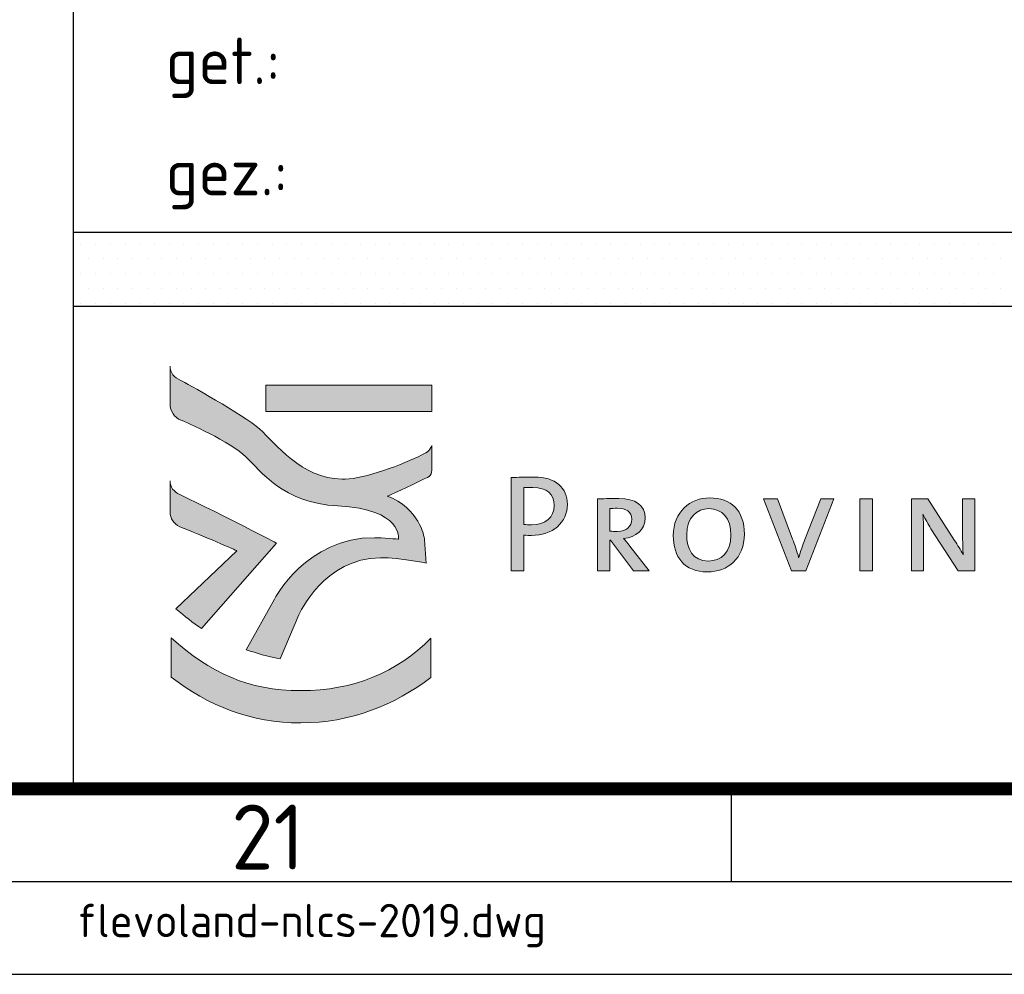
# Paper-space layout 'Blad01' of a CAD drawing. Header units: metres. Extents: x 0 to 1189, y 0 to 841.
# Tile 5 of 11: x 1006 to 1059, y 0 to 51. Entities that reach past the tile are written whole.
import ezdxf
from ezdxf.enums import TextEntityAlignment as Align

# ---------------------------------------------------------------- set-up
doc = ezdxf.new("R2010")
doc.units = ezdxf.units.M
for name, color, linetype, lineweight in [('X-XX-AL-LOGO_FLEVOLAND_KLEUR', 7, 'Continuous', 5), ('X-XX-AL-T18', 7, 'Continuous', 18), ('X-XX-AL-T25', 7, 'Continuous', 25), ('X-XX-AL-T35', 7, 'Continuous', 35), ('X-XX-AL-T50', 7, 'Continuous', 50), ('X-XX-AL-TEKENBLAD_KADER-G', 7, 'Continuous', 25), ('X-XX-AL-TEKENBLAD_KADER_AFSNIJMARKERING-G', 7, 'Continuous', 25), ('X-XX-AL-TEKENBLAD_KADER_ROOSTERVERDELING-G', 7, 'Continuous', 25), ('X-XX-AL-TEKENBLAD_TITELBLOK-G', 7, 'Continuous', 25)]:
    doc.layers.add(name, color=color, linetype=linetype, lineweight=lineweight)
doc.styles.add('NLCS-ISO', font='NLCS-ISO.ttf')
doc.styles.add('rtw_iso', font='iso-rtw.shx')

# ---------------------------------------------------------------- blocks, each defined once
blk = doc.blocks.new('A0')
at = {"layer": 'X-XX-AL-TEKENBLAD_KADER-G', "const_width": 0.7, "flags": 128}
blk.add_lwpolyline([(0, 0), (1159, 0), (1159, 821), (0, 821)], close=True, dxfattribs=at)
at = {"layer": 'X-XX-AL-TEKENBLAD_KADER_AFSNIJMARKERING-G'}
blk.add_line((-20, -10), (1169, -10), dxfattribs=at)
at = {"layer": 'X-XX-AL-TEKENBLAD_KADER-G', "style": 'rtw_iso', "flags": 9}
blk.add_attdef('VERSION', (0, 0), '', height=0.2, dxfattribs=at)
blk = doc.blocks.new('A0_rooster')
at = {"layer": 'X-XX-AL-TEKENBLAD_KADER_ROOSTERVERDELING-G'}
for p, q in [((1024.5, -5), (1024.5, 0)), ((-5, -5), (1164, -5))]:
    blk.add_line(p, q, dxfattribs=at)
at = {"layer": 'X-XX-AL-TEKENBLAD_KADER_ROOSTERVERDELING-G', "lineweight": 35, "style": 'NLCS-ISO'}
blk.add_text('21', height=3.5, dxfattribs=at).set_placement((999.5, -5.4), align=Align.BOTTOM_CENTER)
blk = doc.blocks.new('*X26')
at = {"color": 0}
for p, q in [((207286.787, 551684.645), (207286.787, 551684.645)), ((207286.945, 551684.645), (207286.945, 551684.645)), ((207287.104, 551684.645), (207287.104, 551684.645)), ((207287.263, 551684.645), (207287.263, 551684.645)), ((207287.422, 551684.645), (207287.422, 551684.645)), ((207287.58, 551684.645), (207287.58, 551684.645)), ((207287.739, 551684.645), (207287.739, 551684.645)), ((207287.898, 551684.645), (207287.898, 551684.645)), ((207288.057, 551684.645), (207288.057, 551684.645)), ((207288.215, 551684.645), (207288.215, 551684.645)), ((207288.374, 551684.645), (207288.374, 551684.645)), ((207288.533, 551684.645), (207288.533, 551684.645)), ((207288.692, 551684.645), (207288.692, 551684.645)), ((207288.85, 551684.645), (207288.85, 551684.645)), ((207289.009, 551684.645), (207289.009, 551684.645)), ((207289.168, 551684.645), (207289.168, 551684.645)), ((207289.327, 551684.645), (207289.327, 551684.645)), ((207289.485, 551684.645), (207289.485, 551684.645)), ((207289.644, 551684.645), (207289.644, 551684.645)), ((207289.803, 551684.645), (207289.803, 551684.645)), ((207289.962, 551684.645), (207289.962, 551684.645)), ((207290.12, 551684.645), (207290.12, 551684.645)), ((207290.279, 551684.645), (207290.279, 551684.645)), ((207290.438, 551684.645), (207290.438, 551684.645)), ((207290.597, 551684.645), (207290.597, 551684.645)), ((207290.755, 551684.645), (207290.755, 551684.645)), ((207290.914, 551684.645), (207290.914, 551684.645)), ((207291.073, 551684.645), (207291.073, 551684.645)), ((207291.232, 551684.645), (207291.232, 551684.645)), ((207291.39, 551684.645), (207291.39, 551684.645)), ((207291.549, 551684.645), (207291.549, 551684.645)), ((207291.708, 551684.645), (207291.708, 551684.645)), ((207291.867, 551684.645), (207291.867, 551684.645)), ((207292.025, 551684.645), (207292.025, 551684.645)), ((207292.184, 551684.645), (207292.184, 551684.645)), ((207292.343, 551684.645), (207292.343, 551684.645)), ((207292.502, 551684.645), (207292.502, 551684.645)), ((207292.66, 551684.645), (207292.66, 551684.645)), ((207292.819, 551684.645), (207292.819, 551684.645)), ((207292.978, 551684.645), (207292.978, 551684.645)), ((207293.137, 551684.645), (207293.137, 551684.645)), ((207293.295, 551684.645), (207293.295, 551684.645)), ((207293.454, 551684.645), (207293.454, 551684.645)), ((207293.613, 551684.645), (207293.613, 551684.645)), ((207293.772, 551684.645), (207293.772, 551684.645)), ((207293.93, 551684.645), (207293.93, 551684.645)), ((207294.089, 551684.645), (207294.089, 551684.645)), ((207294.248, 551684.645), (207294.248, 551684.645)), ((207294.407, 551684.645), (207294.407, 551684.645)), ((207294.565, 551684.645), (207294.565, 551684.645)), ((207294.724, 551684.645), (207294.724, 551684.645)), ((207294.883, 551684.645), (207294.883, 551684.645)), ((207295.042, 551684.645), (207295.042, 551684.645)), ((207295.2, 551684.645), (207295.2, 551684.645)), ((207295.359, 551684.645), (207295.359, 551684.645)), ((207295.518, 551684.645), (207295.518, 551684.645)), ((207295.677, 551684.645), (207295.677, 551684.645)), ((207295.835, 551684.645), (207295.835, 551684.645)), ((207295.994, 551684.645), (207295.994, 551684.645)), ((207296.153, 551684.645), (207296.153, 551684.645)), ((207296.312, 551684.645), (207296.312, 551684.645)), ((207296.47, 551684.645), (207296.47, 551684.645)), ((207296.629, 551684.645), (207296.629, 551684.645)), ((207286.707, 551684.486), (207286.707, 551684.486)), ((207286.866, 551684.486), (207286.866, 551684.486)), ((207287.025, 551684.486), (207287.025, 551684.486)), ((207287.184, 551684.486), (207287.184, 551684.486)), ((207287.342, 551684.486), (207287.342, 551684.486)), ((207287.501, 551684.486), (207287.501, 551684.486)), ((207287.66, 551684.486), (207287.66, 551684.486)), ((207287.819, 551684.486), (207287.819, 551684.486)), ((207287.977, 551684.486), (207287.977, 551684.486)), ((207288.136, 551684.486), (207288.136, 551684.486)), ((207288.295, 551684.486), (207288.295, 551684.486)), ((207288.454, 551684.486), (207288.454, 551684.486)), ((207288.612, 551684.486), (207288.612, 551684.486)), ((207288.771, 551684.486), (207288.771, 551684.486)), ((207288.93, 551684.486), (207288.93, 551684.486)), ((207289.089, 551684.486), (207289.089, 551684.486)), ((207289.247, 551684.486), (207289.247, 551684.486)), ((207289.406, 551684.486), (207289.406, 551684.486)), ((207289.565, 551684.486), (207289.565, 551684.486)), ((207289.724, 551684.486), (207289.724, 551684.486)), ((207289.882, 551684.486), (207289.882, 551684.486)), ((207290.041, 551684.486), (207290.041, 551684.486)), ((207290.2, 551684.486), (207290.2, 551684.486)), ((207290.359, 551684.486), (207290.359, 551684.486)), ((207290.517, 551684.486), (207290.517, 551684.486)), ((207290.676, 551684.486), (207290.676, 551684.486)), ((207290.835, 551684.486), (207290.835, 551684.486)), ((207290.994, 551684.486), (207290.994, 551684.486)), ((207291.152, 551684.486), (207291.152, 551684.486)), ((207291.311, 551684.486), (207291.311, 551684.486)), ((207291.47, 551684.486), (207291.47, 551684.486)), ((207291.629, 551684.486), (207291.629, 551684.486)), ((207291.787, 551684.486), (207291.787, 551684.486)), ((207291.946, 551684.486), (207291.946, 551684.486)), ((207292.105, 551684.486), (207292.105, 551684.486)), ((207292.264, 551684.486), (207292.264, 551684.486)), ((207292.422, 551684.486), (207292.422, 551684.486)), ((207292.581, 551684.486), (207292.581, 551684.486)), ((207292.74, 551684.486), (207292.74, 551684.486)), ((207292.899, 551684.486), (207292.899, 551684.486)), ((207293.057, 551684.486), (207293.057, 551684.486)), ((207293.216, 551684.486), (207293.216, 551684.486)), ((207293.375, 551684.486), (207293.375, 551684.486)), ((207293.534, 551684.486), (207293.534, 551684.486)), ((207293.692, 551684.486), (207293.692, 551684.486)), ((207293.851, 551684.486), (207293.851, 551684.486)), ((207294.01, 551684.486), (207294.01, 551684.486)), ((207294.169, 551684.486), (207294.169, 551684.486)), ((207294.327, 551684.486), (207294.327, 551684.486)), ((207294.486, 551684.486), (207294.486, 551684.486)), ((207294.645, 551684.486), (207294.645, 551684.486)), ((207294.804, 551684.486), (207294.804, 551684.486)), ((207294.962, 551684.486), (207294.962, 551684.486)), ((207295.121, 551684.486), (207295.121, 551684.486)), ((207295.28, 551684.486), (207295.28, 551684.486)), ((207295.439, 551684.486), (207295.439, 551684.486)), ((207295.597, 551684.486), (207295.597, 551684.486)), ((207295.756, 551684.486), (207295.756, 551684.486)), ((207295.915, 551684.486), (207295.915, 551684.486)), ((207296.074, 551684.486), (207296.074, 551684.486)), ((207296.232, 551684.486), (207296.232, 551684.486)), ((207296.391, 551684.486), (207296.391, 551684.486)), ((207296.55, 551684.486), (207296.55, 551684.486)), ((207296.709, 551684.486), (207296.709, 551684.486)), ((207286.787, 551684.328), (207286.787, 551684.328)), ((207286.945, 551684.328), (207286.945, 551684.328)), ((207287.104, 551684.328), (207287.104, 551684.328)), ((207287.263, 551684.328), (207287.263, 551684.328)), ((207287.422, 551684.328), (207287.422, 551684.328)), ((207287.58, 551684.328), (207287.58, 551684.328)), ((207287.739, 551684.328), (207287.739, 551684.328)), ((207287.898, 551684.328), (207287.898, 551684.328)), ((207288.057, 551684.328), (207288.057, 551684.328)), ((207288.215, 551684.328), (207288.215, 551684.328)), ((207288.374, 551684.328), (207288.374, 551684.328)), ((207288.533, 551684.328), (207288.533, 551684.328)), ((207288.692, 551684.328), (207288.692, 551684.328)), ((207288.85, 551684.328), (207288.85, 551684.328)), ((207289.009, 551684.328), (207289.009, 551684.328)), ((207289.168, 551684.328), (207289.168, 551684.328)), ((207289.327, 551684.328), (207289.327, 551684.328)), ((207289.485, 551684.328), (207289.485, 551684.328)), ((207289.644, 551684.328), (207289.644, 551684.328)), ((207289.803, 551684.328), (207289.803, 551684.328)), ((207289.962, 551684.328), (207289.962, 551684.328)), ((207290.12, 551684.328), (207290.12, 551684.328)), ((207290.279, 551684.328), (207290.279, 551684.328)), ((207290.438, 551684.328), (207290.438, 551684.328)), ((207290.597, 551684.328), (207290.597, 551684.328)), ((207290.755, 551684.328), (207290.755, 551684.328)), ((207290.914, 551684.328), (207290.914, 551684.328)), ((207291.073, 551684.328), (207291.073, 551684.328)), ((207291.232, 551684.328), (207291.232, 551684.328)), ((207291.39, 551684.328), (207291.39, 551684.328)), ((207291.549, 551684.328), (207291.549, 551684.328)), ((207291.708, 551684.328), (207291.708, 551684.328)), ((207291.867, 551684.328), (207291.867, 551684.328)), ((207292.025, 551684.328), (207292.025, 551684.328)), ((207292.184, 551684.328), (207292.184, 551684.328)), ((207292.343, 551684.328), (207292.343, 551684.328)), ((207292.502, 551684.328), (207292.502, 551684.328)), ((207292.66, 551684.328), (207292.66, 551684.328)), ((207292.819, 551684.328), (207292.819, 551684.328)), ((207292.978, 551684.328), (207292.978, 551684.328)), ((207293.137, 551684.328), (207293.137, 551684.328)), ((207293.295, 551684.328), (207293.295, 551684.328)), ((207293.454, 551684.328), (207293.454, 551684.328)), ((207293.613, 551684.328), (207293.613, 551684.328)), ((207293.772, 551684.328), (207293.772, 551684.328)), ((207293.93, 551684.328), (207293.93, 551684.328)), ((207294.089, 551684.328), (207294.089, 551684.328)), ((207294.248, 551684.328), (207294.248, 551684.328)), ((207294.407, 551684.328), (207294.407, 551684.328)), ((207294.565, 551684.328), (207294.565, 551684.328)), ((207294.724, 551684.328), (207294.724, 551684.328)), ((207294.883, 551684.328), (207294.883, 551684.328)), ((207295.042, 551684.328), (207295.042, 551684.328)), ((207295.2, 551684.328), (207295.2, 551684.328)), ((207295.359, 551684.328), (207295.359, 551684.328)), ((207295.518, 551684.328), (207295.518, 551684.328)), ((207295.677, 551684.328), (207295.677, 551684.328)), ((207295.835, 551684.328), (207295.835, 551684.328)), ((207295.994, 551684.328), (207295.994, 551684.328)), ((207296.153, 551684.328), (207296.153, 551684.328)), ((207296.312, 551684.328), (207296.312, 551684.328)), ((207296.47, 551684.328), (207296.47, 551684.328)), ((207296.629, 551684.328), (207296.629, 551684.328)), ((207286.707, 551684.169), (207286.707, 551684.169)), ((207286.866, 551684.169), (207286.866, 551684.169)), ((207287.025, 551684.169), (207287.025, 551684.169)), ((207287.184, 551684.169), (207287.184, 551684.169)), ((207287.342, 551684.169), (207287.342, 551684.169)), ((207287.501, 551684.169), (207287.501, 551684.169)), ((207287.66, 551684.169), (207287.66, 551684.169)), ((207287.819, 551684.169), (207287.819, 551684.169)), ((207287.977, 551684.169), (207287.977, 551684.169)), ((207288.136, 551684.169), (207288.136, 551684.169)), ((207288.295, 551684.169), (207288.295, 551684.169)), ((207288.454, 551684.169), (207288.454, 551684.169)), ((207288.612, 551684.169), (207288.612, 551684.169)), ((207288.771, 551684.169), (207288.771, 551684.169)), ((207288.93, 551684.169), (207288.93, 551684.169)), ((207289.089, 551684.169), (207289.089, 551684.169)), ((207289.247, 551684.169), (207289.247, 551684.169)), ((207289.406, 551684.169), (207289.406, 551684.169)), ((207289.565, 551684.169), (207289.565, 551684.169)), ((207289.724, 551684.169), (207289.724, 551684.169)), ((207289.882, 551684.169), (207289.882, 551684.169)), ((207290.041, 551684.169), (207290.041, 551684.169)), ((207290.2, 551684.169), (207290.2, 551684.169)), ((207290.359, 551684.169), (207290.359, 551684.169)), ((207290.517, 551684.169), (207290.517, 551684.169)), ((207290.676, 551684.169), (207290.676, 551684.169)), ((207290.835, 551684.169), (207290.835, 551684.169)), ((207290.994, 551684.169), (207290.994, 551684.169)), ((207291.152, 551684.169), (207291.152, 551684.169)), ((207291.311, 551684.169), (207291.311, 551684.169)), ((207291.47, 551684.169), (207291.47, 551684.169)), ((207291.629, 551684.169), (207291.629, 551684.169)), ((207291.787, 551684.169), (207291.787, 551684.169)), ((207291.946, 551684.169), (207291.946, 551684.169)), ((207292.105, 551684.169), (207292.105, 551684.169)), ((207292.264, 551684.169), (207292.264, 551684.169)), ((207292.422, 551684.169), (207292.422, 551684.169)), ((207292.581, 551684.169), (207292.581, 551684.169)), ((207292.74, 551684.169), (207292.74, 551684.169)), ((207292.899, 551684.169), (207292.899, 551684.169)), ((207293.057, 551684.169), (207293.057, 551684.169)), ((207293.216, 551684.169), (207293.216, 551684.169)), ((207293.375, 551684.169), (207293.375, 551684.169)), ((207293.534, 551684.169), (207293.534, 551684.169)), ((207293.692, 551684.169), (207293.692, 551684.169)), ((207293.851, 551684.169), (207293.851, 551684.169)), ((207294.01, 551684.169), (207294.01, 551684.169)), ((207294.169, 551684.169), (207294.169, 551684.169)), ((207294.327, 551684.169), (207294.327, 551684.169)), ((207294.486, 551684.169), (207294.486, 551684.169)), ((207294.645, 551684.169), (207294.645, 551684.169)), ((207294.804, 551684.169), (207294.804, 551684.169)), ((207294.962, 551684.169), (207294.962, 551684.169)), ((207295.121, 551684.169), (207295.121, 551684.169)), ((207295.28, 551684.169), (207295.28, 551684.169)), ((207295.439, 551684.169), (207295.439, 551684.169)), ((207295.597, 551684.169), (207295.597, 551684.169)), ((207295.756, 551684.169), (207295.756, 551684.169)), ((207295.915, 551684.169), (207295.915, 551684.169)), ((207296.074, 551684.169), (207296.074, 551684.169)), ((207296.232, 551684.169), (207296.232, 551684.169)), ((207296.391, 551684.169), (207296.391, 551684.169)), ((207296.55, 551684.169), (207296.55, 551684.169)), ((207296.709, 551684.169), (207296.709, 551684.169)), ((207286.787, 551684.01), (207286.787, 551684.01)), ((207286.945, 551684.01), (207286.945, 551684.01)), ((207287.104, 551684.01), (207287.104, 551684.01)), ((207287.263, 551684.01), (207287.263, 551684.01)), ((207287.422, 551684.01), (207287.422, 551684.01)), ((207287.58, 551684.01), (207287.58, 551684.01)), ((207287.739, 551684.01), (207287.739, 551684.01)), ((207287.898, 551684.01), (207287.898, 551684.01)), ((207288.057, 551684.01), (207288.057, 551684.01)), ((207288.215, 551684.01), (207288.215, 551684.01)), ((207288.374, 551684.01), (207288.374, 551684.01)), ((207288.533, 551684.01), (207288.533, 551684.01)), ((207288.692, 551684.01), (207288.692, 551684.01)), ((207288.85, 551684.01), (207288.85, 551684.01)), ((207289.009, 551684.01), (207289.009, 551684.01)), ((207289.168, 551684.01), (207289.168, 551684.01)), ((207289.327, 551684.01), (207289.327, 551684.01)), ((207289.485, 551684.01), (207289.485, 551684.01)), ((207289.644, 551684.01), (207289.644, 551684.01)), ((207289.803, 551684.01), (207289.803, 551684.01)), ((207289.962, 551684.01), (207289.962, 551684.01)), ((207290.12, 551684.01), (207290.12, 551684.01)), ((207290.279, 551684.01), (207290.279, 551684.01)), ((207290.438, 551684.01), (207290.438, 551684.01)), ((207290.597, 551684.01), (207290.597, 551684.01)), ((207290.755, 551684.01), (207290.755, 551684.01)), ((207290.914, 551684.01), (207290.914, 551684.01)), ((207291.073, 551684.01), (207291.073, 551684.01)), ((207291.232, 551684.01), (207291.232, 551684.01)), ((207291.39, 551684.01), (207291.39, 551684.01)), ((207291.549, 551684.01), (207291.549, 551684.01)), ((207291.708, 551684.01), (207291.708, 551684.01)), ((207291.867, 551684.01), (207291.867, 551684.01)), ((207292.025, 551684.01), (207292.025, 551684.01)), ((207292.184, 551684.01), (207292.184, 551684.01)), ((207292.343, 551684.01), (207292.343, 551684.01)), ((207292.502, 551684.01), (207292.502, 551684.01)), ((207292.66, 551684.01), (207292.66, 551684.01)), ((207292.819, 551684.01), (207292.819, 551684.01)), ((207292.978, 551684.01), (207292.978, 551684.01)), ((207293.137, 551684.01), (207293.137, 551684.01)), ((207293.295, 551684.01), (207293.295, 551684.01)), ((207293.454, 551684.01), (207293.454, 551684.01)), ((207293.613, 551684.01), (207293.613, 551684.01)), ((207293.772, 551684.01), (207293.772, 551684.01)), ((207293.93, 551684.01), (207293.93, 551684.01)), ((207294.089, 551684.01), (207294.089, 551684.01)), ((207294.248, 551684.01), (207294.248, 551684.01)), ((207294.407, 551684.01), (207294.407, 551684.01)), ((207294.565, 551684.01), (207294.565, 551684.01)), ((207294.724, 551684.01), (207294.724, 551684.01)), ((207294.883, 551684.01), (207294.883, 551684.01)), ((207295.042, 551684.01), (207295.042, 551684.01)), ((207295.2, 551684.01), (207295.2, 551684.01)), ((207295.359, 551684.01), (207295.359, 551684.01)), ((207295.518, 551684.01), (207295.518, 551684.01)), ((207295.677, 551684.01), (207295.677, 551684.01)), ((207295.835, 551684.01), (207295.835, 551684.01)), ((207295.994, 551684.01), (207295.994, 551684.01)), ((207296.153, 551684.01), (207296.153, 551684.01)), ((207296.312, 551684.01), (207296.312, 551684.01)), ((207296.47, 551684.01), (207296.47, 551684.01)), ((207296.629, 551684.01), (207296.629, 551684.01))]:
    blk.add_line(p, q, dxfattribs=at)
blk = doc.blocks.new('Logo_PFL_Hoofd_Groot')
at = {"layer": 'X-XX-AL-LOGO_FLEVOLAND_KLEUR'}
h = blk.add_hatch(color=154, dxfattribs=at)
h.dxf.hatch_style = 1
edge = h.paths.add_edge_path()
edge.add_spline(control_points=[(11.16, 7.002), (10.432, 7.14), (9.923, 7.313), (9.331, 7.495), (9.331, 7.495), (10.851, 10.222), (10.851, 10.222), (10.851, 10.222), (12.59, 13.576), (16.258, 13.537), (16.604, 13.532), (17.552, 13.466), (17.552, 13.466), (17.552, 13.466), (17.779, 15.089), (14.271, 15.254), (11.335, 15.391), (10.057, 17.177), (9.333, 17.886), (8.486, 18.713), (6.076, 19.77), (5.801, 19.881), (5.468, 20.005), (5.225, 20.367), (5.225, 20.738), (5.225, 20.738), (5.225, 22.794), (5.225, 22.794), (5.225, 22.421), (5.436, 22.18), (5.802, 22.023), (6.031, 21.91), (9.172, 20.179), (10.061, 19.389), (10.872, 18.669), (12.327, 16.699), (14.499, 16.701), (14.499, 16.701), (14.675, 16.701), (14.675, 16.701), (15.683, 16.703), (17.805, 17.49), (18.81, 18.007), (18.964, 18.078), (19.257, 18.211), (19.339, 18.505), (19.339, 18.505), (19.34, 17.186), (19.34, 17.186), (19.34, 16.835), (19.12, 16.793), (18.816, 16.657), (18.248, 16.364), (16.943, 15.779), (16.943, 15.779), (17.07, 15.734), (17.131, 15.708), (17.227, 15.665), (18.809, 14.885), (18.95, 13.433), (18.95, 13.433), (18.95, 13.433), (19.035, 12.174), (19.035, 12.174), (19.035, 12.174), (17.674, 12.458), (16.575, 12.458), (13.547, 12.458), (12.169, 9.385), (12.169, 9.385), (12.169, 9.385), (11.16, 7.002), (11.16, 7.002)], knot_values=[0, 0, 0, 0, 1, 1, 1, 2, 2, 2, 3, 3, 3, 4, 4, 4, 5, 5, 5, 6, 6, 6, 7, 7, 7, 8, 8, 8, 9, 9, 9, 10, 10, 10, 11, 11, 11, 12, 12, 12, 13, 13, 13, 14, 14, 14, 15, 15, 15, 16, 16, 16, 17, 17, 17, 18, 18, 18, 19, 19, 19, 20, 20, 20, 21, 21, 21, 22, 22, 22, 23, 23, 23, 24, 24, 24, 24], degree=3, periodic=0)
at = {"layer": 'X-XX-AL-LOGO_FLEVOLAND_KLEUR', "true_color": 0xfec110}
h = blk.add_hatch(color=40, dxfattribs=at)
h.dxf.hatch_style = 2
h.paths.add_polyline_path([(10.394, 21.766), (19.345, 21.766), (19.345, 20.338), (10.394, 20.338)], flags=17)
h = blk.add_hatch(color=40, dxfattribs=at)
h.dxf.hatch_style = 2
h.paths.add_polyline_path([(10.394, 20.338), (19.345, 20.338), (19.345, 21.766), (10.394, 21.766)], flags=17)
at = {"layer": 'X-XX-AL-LOGO_FLEVOLAND_KLEUR'}
h = blk.add_hatch(color=154, dxfattribs=at)
h.dxf.hatch_style = 1
edge = h.paths.add_edge_path(flags=17)
edge.add_spline(control_points=[(5.543, 9.708), (5.543, 9.708), (8.827, 12.835), (8.827, 12.835), (8.827, 12.835), (6.949, 13.68), (5.743, 14.132), (5.428, 14.283), (5.226, 14.58), (5.226, 14.925), (5.226, 14.925), (5.226, 16.604), (5.226, 16.604), (5.226, 16.263), (5.421, 16.018), (5.747, 15.864), (8.2, 14.703), (10.965, 13.246), (10.965, 13.246), (10.965, 13.246), (6.928, 8.639), (6.928, 8.639), (6.461, 8.946), (6.009, 9.314), (5.543, 9.708)], knot_values=[0, 0, 0, 0, 1, 1, 1, 2, 2, 2, 3, 3, 3, 4, 4, 4, 5, 5, 5, 6, 6, 6, 7, 7, 7, 8, 8, 8, 8], degree=3, periodic=0)
h = blk.add_hatch(color=256, dxfattribs=at)
h.dxf.hatch_style = 2
edge = h.paths.add_edge_path()
edge.add_spline(control_points=[(24.716, 13.661), (24.589, 13.661), (24.447, 13.661), (24.313, 13.676), (24.313, 13.676), (24.313, 11.754), (24.313, 11.754), (24.313, 11.754), (23.628, 11.754), (23.628, 11.754), (23.628, 11.754), (23.628, 16.782), (23.628, 16.782), (24.001, 16.797), (24.41, 16.811), (24.865, 16.811), (26.019, 16.811), (26.659, 16.231), (26.659, 15.337), (26.659, 14.354), (25.855, 13.661), (24.716, 13.661)], knot_values=[0, 0, 0, 0, 1, 1, 1, 2, 2, 2, 3, 3, 3, 4, 4, 4, 5, 5, 5, 6, 6, 6, 7, 7, 7, 7], degree=3, periodic=0)
edge = h.paths.add_edge_path()
edge.add_spline(control_points=[(24.79, 16.246), (24.604, 16.246), (24.455, 16.246), (24.313, 16.238), (24.313, 16.238), (24.313, 14.257), (24.313, 14.257), (24.44, 14.234), (24.581, 14.227), (24.723, 14.227), (25.468, 14.234), (25.944, 14.637), (25.944, 15.27), (25.944, 15.895), (25.58, 16.246), (24.79, 16.246)], knot_values=[0, 0, 0, 0, 1, 1, 1, 2, 2, 2, 3, 3, 3, 4, 4, 4, 5, 5, 5, 5], degree=3, periodic=0)
h = blk.add_hatch(color=256, dxfattribs=at)
h.dxf.hatch_style = 2
edge = h.paths.add_edge_path()
edge.add_spline(control_points=[(30.226, 11.754), (30.226, 11.754), (28.982, 13.415), (28.982, 13.415), (28.982, 13.415), (28.952, 13.415), (28.952, 13.415), (28.952, 13.415), (28.952, 11.754), (28.952, 11.754), (28.952, 11.754), (28.274, 11.754), (28.274, 11.754), (28.274, 11.754), (28.274, 15.627), (28.274, 15.627), (28.527, 15.642), (28.967, 15.65), (29.429, 15.65), (30.33, 15.65), (30.851, 15.292), (30.851, 14.607), (30.851, 13.951), (30.36, 13.564), (29.69, 13.497), (29.786, 13.393), (29.898, 13.244), (30.024, 13.088), (30.024, 13.088), (31.075, 11.754), (31.075, 11.754), (31.075, 11.754), (30.226, 11.754), (30.226, 11.754)], knot_values=[0, 0, 0, 0, 1, 1, 1, 2, 2, 2, 3, 3, 3, 4, 4, 4, 5, 5, 5, 6, 6, 6, 7, 7, 7, 8, 8, 8, 9, 9, 9, 10, 10, 10, 11, 11, 11, 11], degree=3, periodic=0)
edge = h.paths.add_edge_path()
edge.add_spline(control_points=[(29.339, 15.128), (29.176, 15.128), (29.064, 15.121), (28.952, 15.106), (28.952, 15.106), (28.952, 13.892), (28.952, 13.892), (29.071, 13.884), (29.22, 13.877), (29.362, 13.877), (29.831, 13.877), (30.136, 14.138), (30.136, 14.54), (30.136, 14.935), (29.831, 15.128), (29.339, 15.128)], knot_values=[0, 0, 0, 0, 1, 1, 1, 2, 2, 2, 3, 3, 3, 4, 4, 4, 5, 5, 5, 5], degree=3, periodic=0)
h = blk.add_hatch(color=256, dxfattribs=at)
h.dxf.hatch_style = 2
edge = h.paths.add_edge_path()
edge.add_spline(control_points=[(34.216, 11.695), (32.958, 11.695), (32.369, 12.506), (32.369, 13.653), (32.369, 14.935), (33.278, 15.687), (34.336, 15.687), (35.475, 15.687), (36.205, 15.009), (36.205, 13.728), (36.205, 12.432), (35.311, 11.695), (34.216, 11.695)], knot_values=[0, 0, 0, 0, 1, 1, 1, 2, 2, 2, 3, 3, 3, 4, 4, 4, 4], degree=3, periodic=0)
edge = h.paths.add_edge_path()
edge.add_spline(control_points=[(34.283, 15.106), (33.65, 15.106), (33.092, 14.622), (33.092, 13.713), (33.092, 12.924), (33.412, 12.283), (34.261, 12.283), (34.939, 12.283), (35.475, 12.745), (35.475, 13.668), (35.475, 14.607), (35.013, 15.106), (34.283, 15.106)], knot_values=[0, 0, 0, 0, 1, 1, 1, 2, 2, 2, 3, 3, 3, 4, 4, 4, 4], degree=3, periodic=0)
h = blk.add_hatch(color=256, dxfattribs=at)
h.dxf.hatch_style = 2
edge = h.paths.add_edge_path()
edge.add_spline(control_points=[(39.51, 11.754), (39.51, 11.754), (38.736, 11.754), (38.736, 11.754), (38.736, 11.754), (37.231, 15.627), (37.231, 15.627), (37.231, 15.627), (37.983, 15.627), (37.983, 15.627), (37.983, 15.627), (38.803, 13.467), (38.803, 13.467), (38.929, 13.147), (39.041, 12.812), (39.13, 12.477), (39.13, 12.477), (39.137, 12.477), (39.137, 12.477), (39.242, 12.804), (39.346, 13.147), (39.466, 13.445), (39.466, 13.445), (40.322, 15.627), (40.322, 15.627), (40.322, 15.627), (41.03, 15.627), (41.03, 15.627), (41.03, 15.627), (39.51, 11.754), (39.51, 11.754)], knot_values=[0, 0, 0, 0, 1, 1, 1, 2, 2, 2, 3, 3, 3, 4, 4, 4, 5, 5, 5, 6, 6, 6, 7, 7, 7, 8, 8, 8, 9, 9, 9, 10, 10, 10, 10], degree=3, periodic=0)
h = blk.add_hatch(color=256, dxfattribs=at)
h.dxf.hatch_style = 2
h.paths.add_polyline_path([(42.428, 11.754), (42.428, 15.627), (43.105, 15.627), (43.105, 11.754)])
h = blk.add_hatch(color=256, dxfattribs=at)
h.dxf.hatch_style = 2
edge = h.paths.add_edge_path()
edge.add_spline(control_points=[(47.729, 11.754), (47.729, 11.754), (46.269, 14.026), (46.269, 14.026), (46.113, 14.264), (45.956, 14.547), (45.845, 14.786), (45.845, 14.786), (45.837, 14.786), (45.837, 14.786), (45.852, 14.54), (45.867, 14.279), (45.867, 13.862), (45.867, 13.862), (45.867, 11.754), (45.867, 11.754), (45.867, 11.754), (45.212, 11.754), (45.212, 11.754), (45.212, 11.754), (45.212, 15.627), (45.212, 15.627), (45.212, 15.627), (46.105, 15.627), (46.105, 15.627), (46.105, 15.627), (47.543, 13.393), (47.543, 13.393), (47.707, 13.147), (47.863, 12.879), (47.997, 12.618), (47.997, 12.618), (48.005, 12.618), (48.005, 12.618), (47.982, 12.871), (47.975, 13.289), (47.975, 13.862), (47.975, 13.862), (47.967, 15.627), (47.967, 15.627), (47.967, 15.627), (48.63, 15.627), (48.63, 15.627), (48.63, 15.627), (48.63, 11.754), (48.63, 11.754), (48.63, 11.754), (47.729, 11.754), (47.729, 11.754)], knot_values=[0, 0, 0, 0, 1, 1, 1, 2, 2, 2, 3, 3, 3, 4, 4, 4, 5, 5, 5, 6, 6, 6, 7, 7, 7, 8, 8, 8, 9, 9, 9, 10, 10, 10, 11, 11, 11, 12, 12, 12, 13, 13, 13, 14, 14, 14, 15, 15, 15, 16, 16, 16, 16], degree=3, periodic=0)
h = blk.add_hatch(color=95, dxfattribs=at)
h.dxf.hatch_style = 1
edge = h.paths.add_edge_path()
edge.add_spline(control_points=[(5.277, 6.028), (7.279, 4.482), (9.575, 3.556), (12.279, 3.556), (14.947, 3.556), (17.31, 4.498), (19.299, 6.01), (19.299, 6.01), (19.299, 8.126), (19.299, 8.126), (17.47, 6.265), (15.1, 5.294), (12.279, 5.294), (9.402, 5.294), (7.407, 6.268), (5.277, 8.133), (5.277, 8.133), (5.277, 6.028), (5.277, 6.028)], knot_values=[0, 0, 0, 0, 1, 1, 1, 2, 2, 2, 3, 3, 3, 4, 4, 4, 5, 5, 5, 6, 6, 6, 6], degree=3, periodic=0)
at = {"layer": 'X-XX-AL-LOGO_FLEVOLAND_KLEUR', "color": 40, "true_color": 0xfec110}
blk.add_lwpolyline([(10.394, 20.338), (19.345, 20.338), (19.345, 21.766), (10.394, 21.766), (10.394, 20.338)], dxfattribs=at)
blk.add_lwpolyline([(10.394, 21.766), (19.345, 21.766), (19.345, 20.338), (10.394, 20.338)], close=True, dxfattribs=at)
at = {"layer": 'X-XX-AL-LOGO_FLEVOLAND_KLEUR'}
blk.add_lwpolyline([(42.428, 11.754), (42.428, 15.627), (43.105, 15.627), (43.105, 11.754), (42.428, 11.754)], dxfattribs=at)
at = {"layer": 'X-XX-AL-LOGO_FLEVOLAND_KLEUR', "color": 154}
for points, knots in [([(11.16, 7.002), (10.432, 7.14), (9.923, 7.313), (9.331, 7.495), (9.331, 7.495), (10.851, 10.222), (10.851, 10.222), (10.851, 10.222), (12.59, 13.576), (16.258, 13.537), (16.604, 13.532), (17.552, 13.466), (17.552, 13.466), (17.552, 13.466), (17.779, 15.089), (14.271, 15.254), (11.335, 15.391), (10.057, 17.177), (9.333, 17.886), (8.486, 18.713), (6.076, 19.77), (5.801, 19.881), (5.468, 20.005), (5.225, 20.367), (5.225, 20.738), (5.225, 20.738), (5.225, 22.794), (5.225, 22.794), (5.225, 22.421), (5.436, 22.18), (5.802, 22.023), (6.031, 21.91), (9.172, 20.179), (10.061, 19.389), (10.872, 18.669), (12.327, 16.699), (14.499, 16.701), (14.499, 16.701), (14.675, 16.701), (14.675, 16.701), (15.683, 16.703), (17.805, 17.49), (18.81, 18.007), (18.964, 18.078), (19.257, 18.211), (19.339, 18.505), (19.339, 18.505), (19.34, 17.186), (19.34, 17.186), (19.34, 16.835), (19.12, 16.793), (18.816, 16.657), (18.248, 16.364), (16.943, 15.779), (16.943, 15.779), (17.07, 15.734), (17.131, 15.708), (17.227, 15.665), (18.809, 14.885), (18.95, 13.433), (18.95, 13.433), (18.95, 13.433), (19.035, 12.174), (19.035, 12.174), (19.035, 12.174), (17.674, 12.458), (16.575, 12.458), (13.547, 12.458), (12.169, 9.385), (12.169, 9.385), (12.169, 9.385), (11.16, 7.002), (11.16, 7.002)], [0, 0, 0, 0, 1, 1, 1, 2, 2, 2, 3, 3, 3, 4, 4, 4, 5, 5, 5, 6, 6, 6, 7, 7, 7, 8, 8, 8, 9, 9, 9, 10, 10, 10, 11, 11, 11, 12, 12, 12, 13, 13, 13, 14, 14, 14, 15, 15, 15, 16, 16, 16, 17, 17, 17, 18, 18, 18, 19, 19, 19, 20, 20, 20, 21, 21, 21, 22, 22, 22, 23, 23, 23, 24, 24, 24, 24]), ([(5.543, 9.708), (5.543, 9.708), (8.827, 12.835), (8.827, 12.835), (8.827, 12.835), (6.949, 13.68), (5.743, 14.132), (5.428, 14.283), (5.226, 14.58), (5.226, 14.925), (5.226, 14.925), (5.226, 16.604), (5.226, 16.604), (5.226, 16.263), (5.421, 16.018), (5.747, 15.864), (8.2, 14.703), (10.965, 13.246), (10.965, 13.246), (10.965, 13.246), (6.928, 8.639), (6.928, 8.639), (6.461, 8.946), (6.009, 9.314), (5.543, 9.708)], [0, 0, 0, 0, 1, 1, 1, 2, 2, 2, 3, 3, 3, 4, 4, 4, 5, 5, 5, 6, 6, 6, 7, 7, 7, 8, 8, 8, 8])]:
    blk.add_open_spline(points, degree=3, knots=knots, dxfattribs=at)
at = {"layer": 'X-XX-AL-LOGO_FLEVOLAND_KLEUR'}
for points, knots in [([(24.716, 13.661), (24.589, 13.661), (24.447, 13.661), (24.313, 13.676), (24.313, 13.676), (24.313, 11.754), (24.313, 11.754), (24.313, 11.754), (23.628, 11.754), (23.628, 11.754), (23.628, 11.754), (23.628, 16.782), (23.628, 16.782), (24.001, 16.797), (24.41, 16.811), (24.865, 16.811), (26.019, 16.811), (26.659, 16.231), (26.659, 15.337), (26.659, 14.354), (25.855, 13.661), (24.716, 13.661)], [0, 0, 0, 0, 1, 1, 1, 2, 2, 2, 3, 3, 3, 4, 4, 4, 5, 5, 5, 6, 6, 6, 7, 7, 7, 7]), ([(24.79, 16.246), (24.604, 16.246), (24.455, 16.246), (24.313, 16.238), (24.313, 16.238), (24.313, 14.257), (24.313, 14.257), (24.44, 14.234), (24.581, 14.227), (24.723, 14.227), (25.468, 14.234), (25.944, 14.637), (25.944, 15.27), (25.944, 15.895), (25.58, 16.246), (24.79, 16.246)], [0, 0, 0, 0, 1, 1, 1, 2, 2, 2, 3, 3, 3, 4, 4, 4, 5, 5, 5, 5]), ([(30.226, 11.754), (30.226, 11.754), (28.982, 13.415), (28.982, 13.415), (28.982, 13.415), (28.952, 13.415), (28.952, 13.415), (28.952, 13.415), (28.952, 11.754), (28.952, 11.754), (28.952, 11.754), (28.274, 11.754), (28.274, 11.754), (28.274, 11.754), (28.274, 15.627), (28.274, 15.627), (28.527, 15.642), (28.967, 15.65), (29.429, 15.65), (30.33, 15.65), (30.851, 15.292), (30.851, 14.607), (30.851, 13.951), (30.36, 13.564), (29.69, 13.497), (29.786, 13.393), (29.898, 13.244), (30.024, 13.088), (30.024, 13.088), (31.075, 11.754), (31.075, 11.754), (31.075, 11.754), (30.226, 11.754), (30.226, 11.754)], [0, 0, 0, 0, 1, 1, 1, 2, 2, 2, 3, 3, 3, 4, 4, 4, 5, 5, 5, 6, 6, 6, 7, 7, 7, 8, 8, 8, 9, 9, 9, 10, 10, 10, 11, 11, 11, 11]), ([(34.216, 11.695), (32.958, 11.695), (32.369, 12.506), (32.369, 13.653), (32.369, 14.935), (33.278, 15.687), (34.336, 15.687), (35.475, 15.687), (36.205, 15.009), (36.205, 13.728), (36.205, 12.432), (35.311, 11.695), (34.216, 11.695)], [0, 0, 0, 0, 1, 1, 1, 2, 2, 2, 3, 3, 3, 4, 4, 4, 4]), ([(39.51, 11.754), (39.51, 11.754), (38.736, 11.754), (38.736, 11.754), (38.736, 11.754), (37.231, 15.627), (37.231, 15.627), (37.231, 15.627), (37.983, 15.627), (37.983, 15.627), (37.983, 15.627), (38.803, 13.467), (38.803, 13.467), (38.929, 13.147), (39.041, 12.812), (39.13, 12.477), (39.13, 12.477), (39.137, 12.477), (39.137, 12.477), (39.242, 12.804), (39.346, 13.147), (39.466, 13.445), (39.466, 13.445), (40.322, 15.627), (40.322, 15.627), (40.322, 15.627), (41.03, 15.627), (41.03, 15.627), (41.03, 15.627), (39.51, 11.754), (39.51, 11.754)], [0, 0, 0, 0, 1, 1, 1, 2, 2, 2, 3, 3, 3, 4, 4, 4, 5, 5, 5, 6, 6, 6, 7, 7, 7, 8, 8, 8, 9, 9, 9, 10, 10, 10, 10]), ([(47.729, 11.754), (47.729, 11.754), (46.269, 14.026), (46.269, 14.026), (46.113, 14.264), (45.956, 14.547), (45.845, 14.786), (45.845, 14.786), (45.837, 14.786), (45.837, 14.786), (45.852, 14.54), (45.867, 14.279), (45.867, 13.862), (45.867, 13.862), (45.867, 11.754), (45.867, 11.754), (45.867, 11.754), (45.212, 11.754), (45.212, 11.754), (45.212, 11.754), (45.212, 15.627), (45.212, 15.627), (45.212, 15.627), (46.105, 15.627), (46.105, 15.627), (46.105, 15.627), (47.543, 13.393), (47.543, 13.393), (47.707, 13.147), (47.863, 12.879), (47.997, 12.618), (47.997, 12.618), (48.005, 12.618), (48.005, 12.618), (47.982, 12.871), (47.975, 13.289), (47.975, 13.862), (47.975, 13.862), (47.967, 15.627), (47.967, 15.627), (47.967, 15.627), (48.63, 15.627), (48.63, 15.627), (48.63, 15.627), (48.63, 11.754), (48.63, 11.754), (48.63, 11.754), (47.729, 11.754), (47.729, 11.754)], [0, 0, 0, 0, 1, 1, 1, 2, 2, 2, 3, 3, 3, 4, 4, 4, 5, 5, 5, 6, 6, 6, 7, 7, 7, 8, 8, 8, 9, 9, 9, 10, 10, 10, 11, 11, 11, 12, 12, 12, 13, 13, 13, 14, 14, 14, 15, 15, 15, 16, 16, 16, 16]), ([(29.339, 15.128), (29.176, 15.128), (29.064, 15.121), (28.952, 15.106), (28.952, 15.106), (28.952, 13.892), (28.952, 13.892), (29.071, 13.884), (29.22, 13.877), (29.362, 13.877), (29.831, 13.877), (30.136, 14.138), (30.136, 14.54), (30.136, 14.935), (29.831, 15.128), (29.339, 15.128)], [0, 0, 0, 0, 1, 1, 1, 2, 2, 2, 3, 3, 3, 4, 4, 4, 5, 5, 5, 5]), ([(34.283, 15.106), (33.65, 15.106), (33.092, 14.622), (33.092, 13.713), (33.092, 12.924), (33.412, 12.283), (34.261, 12.283), (34.939, 12.283), (35.475, 12.745), (35.475, 13.668), (35.475, 14.607), (35.013, 15.106), (34.283, 15.106)], [0, 0, 0, 0, 1, 1, 1, 2, 2, 2, 3, 3, 3, 4, 4, 4, 4])]:
    blk.add_open_spline(points, degree=3, knots=knots, dxfattribs=at)
at = {"layer": 'X-XX-AL-LOGO_FLEVOLAND_KLEUR', "color": 95}
blk.add_open_spline([(5.277, 6.028), (7.279, 4.482), (9.575, 3.556), (12.279, 3.556), (14.947, 3.556), (17.31, 4.498), (19.299, 6.01), (19.299, 6.01), (19.299, 8.126), (19.299, 8.126), (17.47, 6.265), (15.1, 5.294), (12.279, 5.294), (9.402, 5.294), (7.407, 6.268), (5.277, 8.133), (5.277, 8.133), (5.277, 6.028), (5.277, 6.028)], degree=3, knots=[0, 0, 0, 0, 1, 1, 1, 2, 2, 2, 3, 3, 3, 4, 4, 4, 5, 5, 5, 6, 6, 6, 6], dxfattribs=at)
blk = doc.blocks.new('WOS_HFD_1')
at = {"layer": 'X-XX-AL-TEKENBLAD_TITELBLOK-G'}
for p, q in [((-170, 85), (-170, 0)), ((0, 30), (-170, 30)), ((0, 26), (-170, 26)), ((0, 0), (-170, 0))]:
    blk.add_line(p, q, dxfattribs=at)
blk.add_blockref('Logo_PFL_Hoofd_Groot', (-170, 0))
at = {"layer": 'X-XX-AL-TEKENBLAD_TITELBLOK-G', "xscale": 5, "yscale": 5, "zscale": 5}
blk.add_blockref('*X26', (-1036603.518, -2758393.857), dxfattribs=at)
at = {"layer": 'X-XX-AL-T18', "style": 'NLCS-ISO', "flags": 8}
blk.add_attdef('FILEPATH', (-169.807, -8), '', height=1.8, dxfattribs=at)
at = {"layer": 'X-XX-AL-T25', "style": 'NLCS-ISO'}
for s, p in [('get.:', (-165, 38)), ('gez.:', (-165, 32))]:
    blk.add_text(s, height=2.5, dxfattribs=at).set_placement(p)
at = {"layer": 'X-XX-AL-T35', "style": 'NLCS-ISO', "flags": 8}
for tag, p, height in [('DOCNAME', (-165, 63), 3.5), ('PROJ', (-20.732, 64.003), 2.5), ('PROJ_INIT', (-20.732, 56), 2.5), ('TODO', (-165, 49), 3.5), ('PROJ_CONTR', (-20.732, 48), 2.5), ('STATUSDATE', (-141, 38), 2.5), ('CONTROL', (-98.5, 38), 2.5), ('IMPORTDATE', (-88.5, 38), 2.5), ('RWS_SCHAAL', (-30.211, 38), 2.5), ('DATETOBEDN', (-141, 32), 2.5), ('REVISION', (-98.5, 32), 2.5), ('PART_OFSET', (-30.211, 32), 2.5), ('DOCTYPE', (-18.428, 32), 2.5), ('EDIT', (-153, 32), 2.5), ('RWS_FORMAAT', (-27.5, 18), 2.5), ('REVDOC', (-27.5, 5), 2.5)]:
    blk.add_attdef(tag, p, '', height=height, dxfattribs=at)
at = {"layer": 'X-XX-AL-T50', "style": 'NLCS-ISO', "flags": 8}
for tag, p in [('PROJECTPHASE', (-165, 77.5)), ('PHASE', (-43.268, 77.5))]:
    blk.add_attdef(tag, p, '', height=5, dxfattribs=at)

psp = doc.layouts.new('Blad01')

# ---------------------------------------------------------------- block references
at = {"layer": 'X-XX-AL-TEKENBLAD_KADER-G'}
for name in ['A0', 'A0_rooster']:
    psp.add_blockref(name, (20, 10), dxfattribs=at)
at = {"layer": 'X-XX-AL-TEKENBLAD_TITELBLOK-G'}
ref = psp.add_blockref('WOS_HFD_1', (1179, 10), dxfattribs=at)
ref.add_attrib('FILEPATH', 'flevoland-nlcs-2019.dwg', (1009.193, 2), dxfattribs={"layer": 'X-XX-AL-T18', "height": 1.8, "style": 'NLCS-ISO'})

doc.saveas('drawing.dxf')
